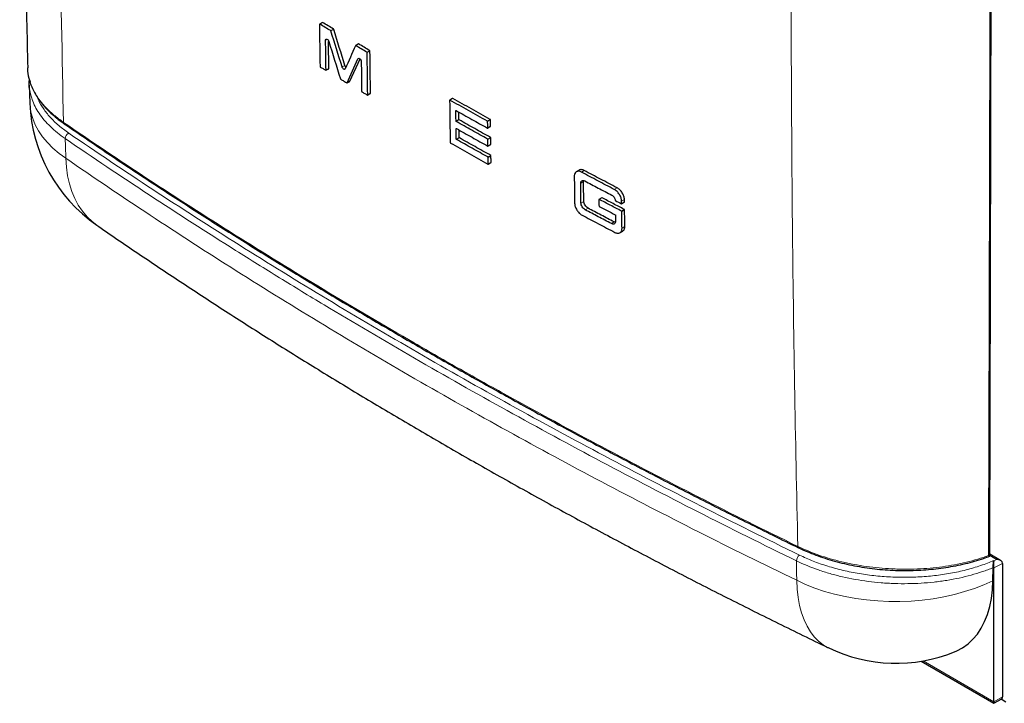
# Model space of a CAD drawing. Header units: millimetres. Extents: x 47 to 1902, y 130 to 2447.
# Tile 2 of 9: x 1068 to 1513, y 130 to 438. Entities that reach past the tile are written whole.
import ezdxf

# ---------------------------------------------------------------- set-up
doc = ezdxf.new("R2010")
doc.units = ezdxf.units.MM

msp = doc.modelspace()

# ---------------------------------------------------------------- linework, layer by layer
at = {"color": 7, "linetype": 'Continuous', "lineweight": 25}
for p, q in [((1205.012, 436.665), (1203.739, 435.93)), ((1221.291, 426.942), (1220.018, 426.207)), ((1217.488, 410.113), (1222.012, 420.214)), ((1206.642, 415.055), (1207.915, 415.79)), ((1216.19, 409.348), (1217.463, 410.083)), ((1072.802, 408.299), (1073.106, 400.22)), ((1225.45, 403.87), (1226.723, 404.605)), ((1263.731, 402.392), (1262.458, 401.657)), ((1279.586, 388.998), (1280.86, 389.733)), ((1279.696, 380.896), (1280.97, 381.631)), ((1279.812, 372.797), (1281.085, 373.532)), ((1320.854, 370.052), (1319.581, 369.316)), ((1322.827, 364.859), (1322.906, 365.376)), ((1331.089, 357.597), (1329.815, 356.861)), ((1340.006, 354.894), (1341.281, 355.63)), ((1339.261, 341.814), (1340.537, 342.551)), ((1419.851, 199.696), (1419.83, 199.704)), ((1511.008, 193.973), (1506.113, 196.798)), ((1511.89, 192.701), (1511.89, 132.565)), ((1507.509, 184.893), (1507.613, 190.752)), ((1507.613, 190.752), (1507.615, 190.795)), ((1507.93, 130.279), (1507.93, 190.569)), ((1475.123, 148.542), (1507.93, 129.602)), ((1507.93, 129.602), (1511.476, 131.649)), ((1513.403, 130.173), (1511.161, 131.467))]:
    msp.add_line(p, q, dxfattribs=at)
at = {"color": 250, "linetype": 'Continuous', "lineweight": 18}
for p, q in [((1205.097, 436.654), (1203.824, 435.919)), ((1210.046, 433.68), (1208.773, 432.945)), ((1210.158, 433.527), (1208.885, 432.792)), ((1207.228, 429.055), (1206.486, 428.627)), ((1221.376, 426.932), (1220.103, 426.197)), ((1226.37, 423.984), (1225.097, 423.249)), ((1226.494, 423.771), (1225.221, 423.036)), ((1221.484, 420.491), (1221.091, 420.264)), ((1207.948, 415.87), (1206.675, 415.135)), ((1215.185, 417.295), (1213.912, 416.561)), ((1217.488, 410.113), (1216.215, 409.378)), ((1226.757, 404.685), (1225.484, 403.95)), ((1263.819, 402.383), (1262.546, 401.648)), ((1265.382, 396.902), (1265.26, 396.831)), ((1266.596, 392.913), (1265.323, 392.178)), ((1266.722, 392.702), (1265.449, 391.967)), ((1280.729, 392.91), (1279.456, 392.175)), ((1280.857, 392.699), (1279.583, 391.964)), ((1265.492, 388.8), (1265.37, 388.729)), ((1280.894, 389.813), (1279.621, 389.078)), ((1266.709, 384.813), (1265.436, 384.078)), ((1266.835, 384.602), (1265.562, 383.867)), ((1280.837, 384.807), (1279.564, 384.072)), ((1280.965, 384.596), (1279.691, 383.861)), ((1281.004, 381.711), (1279.731, 380.976)), ((1280.95, 376.707), (1279.677, 375.972)), ((1281.078, 376.496), (1279.805, 375.761)), ((1281.119, 373.612), (1279.846, 372.877)), ((1323.159, 369.876), (1321.885, 369.141)), ((1322.827, 364.859), (1321.553, 364.124)), ((1337.947, 362.085), (1336.673, 361.349)), ((1322.949, 355.948), (1321.675, 355.212)), ((1331.18, 357.589), (1329.906, 356.854)), ((1341.303, 356.748), (1340.028, 356.012)), ((1341.317, 355.711), (1340.042, 354.975)), ((1324.854, 352.891), (1323.58, 352.156)), ((1341.234, 352.322), (1339.96, 351.587)), ((1341.366, 352.114), (1340.091, 351.378)), ((1336.685, 346.658), (1335.41, 345.922)), ((1341.471, 344.597), (1340.196, 343.861)), ((1509.136, 194.46), (1506.112, 196.206)), ((1507.817, 193.984), (1508.004, 193.876)), ((1511.89, 192.701), (1507.932, 190.656)), ((1508.004, 193.876), (1509.136, 194.46)), ((1507.93, 190.569), (1507.613, 190.752)), ((1476.029, 148.695), (1507.93, 130.279)), ((1507.93, 130.279), (1511.89, 132.565))]:
    msp.add_line(p, q, dxfattribs=at)
at = {"color": 7, "linetype": 'Continuous', "lineweight": 25, "flags": 128}
for points in [[(1203.705, 435.85), (1203.736, 433.463), (1203.768, 431.077), (1203.8, 428.691), (1203.833, 426.305), (1203.866, 423.919), (1203.9, 421.533), (1203.934, 419.148), (1203.968, 416.763)], [(1206.675, 415.135), (1206.651, 416.821), (1206.626, 418.507), (1206.602, 420.193), (1206.579, 421.88), (1206.555, 423.566), (1206.532, 425.253), (1206.509, 426.94), (1206.486, 428.627)], [(1207.948, 415.87), (1207.924, 417.556), (1207.9, 419.242), (1207.876, 420.928), (1207.852, 422.615), (1207.828, 424.301), (1207.805, 425.988), (1207.782, 427.675), (1207.776, 428.104)], [(1225.484, 403.95), (1225.45, 406.335), (1225.416, 408.72), (1225.382, 411.105), (1225.349, 413.491), (1225.316, 415.877), (1225.284, 418.263), (1225.252, 420.65), (1225.221, 423.036)], [(1226.757, 404.685), (1226.723, 407.07), (1226.689, 409.455), (1226.655, 411.84), (1226.622, 414.226), (1226.589, 416.612), (1226.557, 418.998), (1226.525, 421.385), (1226.494, 423.771)], [(1222.56, 419.054), (1222.583, 417.367), (1222.606, 415.68), (1222.629, 413.994), (1222.652, 412.307), (1222.676, 410.621), (1222.7, 408.934), (1222.724, 407.248), (1222.749, 405.562)], [(1262.423, 401.577), (1262.455, 399.19), (1262.486, 396.804), (1262.518, 394.418), (1262.551, 392.032), (1262.584, 389.646), (1262.618, 387.261), (1262.652, 384.875), (1262.686, 382.49)], [(1265.323, 392.178), (1265.315, 392.76), (1265.307, 393.342), (1265.299, 393.923), (1265.291, 394.505), (1265.283, 395.086), (1265.275, 395.668), (1265.268, 396.25), (1265.26, 396.831)], [(1266.596, 392.913), (1266.588, 393.495), (1266.58, 394.076), (1266.572, 394.658), (1266.564, 395.24), (1266.556, 395.821), (1266.551, 396.248)], [(1088.554, 390.944), (1088.572, 390.932), (1088.584, 390.925)], [(1279.621, 389.078), (1279.616, 389.439), (1279.612, 389.8), (1279.607, 390.16), (1279.602, 390.521), (1279.597, 390.882), (1279.593, 391.242), (1279.588, 391.603), (1279.583, 391.964)], [(1280.894, 389.813), (1280.89, 390.174), (1280.885, 390.535), (1280.88, 390.895), (1280.875, 391.256), (1280.871, 391.617), (1280.866, 391.977), (1280.861, 392.338), (1280.857, 392.699)], [(1265.436, 384.078), (1265.427, 384.66), (1265.419, 385.241), (1265.411, 385.822), (1265.403, 386.404), (1265.394, 386.985), (1265.386, 387.567), (1265.378, 388.148), (1265.37, 388.729)], [(1266.709, 384.813), (1266.7, 385.395), (1266.692, 385.976), (1266.684, 386.557), (1266.676, 387.139), (1266.667, 387.72), (1266.662, 388.146)], [(1279.731, 380.976), (1279.726, 381.337), (1279.721, 381.697), (1279.716, 382.058), (1279.711, 382.418), (1279.706, 382.779), (1279.701, 383.14), (1279.696, 383.5), (1279.691, 383.861)], [(1281.004, 381.711), (1280.999, 382.072), (1280.994, 382.432), (1280.989, 382.793), (1280.984, 383.153), (1280.979, 383.514), (1280.975, 383.875), (1280.97, 384.235), (1280.965, 384.596)], [(1279.846, 372.877), (1279.841, 373.238), (1279.836, 373.598), (1279.831, 373.959), (1279.825, 374.319), (1279.82, 374.679), (1279.815, 375.04), (1279.81, 375.4), (1279.805, 375.761)], [(1281.119, 373.612), (1281.114, 373.973), (1281.109, 374.333), (1281.104, 374.694), (1281.099, 375.054), (1281.093, 375.414), (1281.088, 375.775), (1281.083, 376.135), (1281.078, 376.496)], [(1318.654, 367.275), (1318.674, 365.755), (1318.695, 364.236), (1318.715, 362.717), (1318.736, 361.198), (1318.757, 359.679), (1318.778, 358.16), (1318.8, 356.642), (1318.821, 355.123)], [(1322.949, 355.948), (1322.934, 357.062), (1322.918, 358.175), (1322.903, 359.289), (1322.887, 360.403), (1322.872, 361.517), (1322.857, 362.631), (1322.842, 363.745), (1322.827, 364.859)], [(1321.675, 355.212), (1321.66, 356.326), (1321.644, 357.44), (1321.629, 358.554), (1321.613, 359.668), (1321.598, 360.781), (1321.583, 361.895), (1321.568, 363.009), (1321.553, 364.124)], [(1329.779, 356.78), (1329.784, 356.42), (1329.789, 356.059), (1329.794, 355.699), (1329.798, 355.338), (1329.803, 354.978), (1329.808, 354.617), (1329.813, 354.256), (1329.818, 353.896)], [(1340.042, 354.975), (1340.041, 355.105), (1340.039, 355.234), (1340.037, 355.364), (1340.035, 355.494), (1340.034, 355.623), (1340.032, 355.753), (1340.03, 355.883), (1340.028, 356.012)], [(1341.317, 355.711), (1341.315, 355.84), (1341.313, 355.97), (1341.312, 356.1), (1341.31, 356.229), (1341.308, 356.359), (1341.307, 356.489), (1341.305, 356.618), (1341.303, 356.748)], [(1340.196, 343.861), (1340.183, 344.8), (1340.169, 345.74), (1340.156, 346.68), (1340.143, 347.619), (1340.13, 348.559), (1340.117, 349.499), (1340.104, 350.438), (1340.091, 351.378)], [(1341.471, 344.597), (1341.457, 345.536), (1341.444, 346.476), (1341.431, 347.415), (1341.418, 348.355), (1341.404, 349.295), (1341.391, 350.234), (1341.378, 351.174), (1341.366, 352.114)], [(1337.231, 349.727), (1337.236, 349.385), (1337.241, 349.044), (1337.245, 348.703), (1337.25, 348.361), (1337.255, 348.02), (1337.26, 347.679), (1337.265, 347.337), (1337.269, 346.996)], [(1490.233, 152.786), (1491.232, 153.22), (1493.857, 154.643), (1496.286, 156.396), (1498.505, 158.47), (1500.502, 160.854), (1502.266, 163.533), (1503.788, 166.494), (1505.058, 169.719), (1506.07, 173.191), (1506.819, 176.892), (1507.299, 180.8), (1507.509, 184.893)], [(1507.93, 130.279), (1507.93, 130.02), (1507.93, 129.819), (1507.93, 129.681), (1507.93, 129.611), (1507.93, 129.602)]]:
    msp.add_lwpolyline(points, dxfattribs=at)
at = {"color": 250, "linetype": 'Continuous', "lineweight": 18, "flags": 128}
for points in [[(1089.348, 375.378), (1086.257, 377.62), (1083.462, 379.993), (1080.975, 382.485), (1078.811, 385.082), (1076.98, 387.772), (1075.492, 390.54), (1074.354, 393.371), (1073.573, 396.252), (1073.152, 399.167), (1073.09, 400.22)], [(1089.348, 375.378), (1089.593, 371.38), (1090.117, 367.546), (1090.916, 363.895), (1091.987, 360.447), (1093.324, 357.221), (1094.919, 354.231), (1096.765, 351.495), (1098.853, 349.026), (1101.17, 346.838), (1103.251, 345.248)], [(1507.509, 184.893), (1503.456, 183.068), (1499.198, 181.422), (1494.756, 179.965), (1490.153, 178.702), (1485.415, 177.642), (1480.564, 176.789), (1475.627, 176.148), (1470.629, 175.722), (1465.596, 175.514), (1460.553, 175.525), (1455.528, 175.754), (1450.546, 176.2), (1445.634, 176.861), (1440.816, 177.734), (1436.117, 178.814), (1431.563, 180.095), (1427.176, 181.571), (1422.98, 183.235), (1418.996, 185.076)], [(1418.996, 185.076), (1419.201, 181.102), (1419.638, 177.317), (1420.306, 173.742), (1421.201, 170.396), (1422.318, 167.296), (1423.652, 164.458), (1425.194, 161.897), (1426.939, 159.626), (1428.875, 157.657), (1430.994, 156.001), (1433.284, 154.665), (1433.451, 154.584)]]:
    msp.add_lwpolyline(points, dxfattribs=at)
at = {"color": 7, "linetype": 'Continuous', "lineweight": 25}
for centre, radius, start, end in [((1143.041, 402.839), 70, 182.15271, 235.3637), ((1509.891, 190.569), 1.961, 177.45222, 179.98333), ((1463.867, 217.631), 70, 244.2457, 292.12678), ((1510.952, 132.438), 0.946, 303.5813, 7.73251)]:
    msp.add_arc(centre, radius, start, end, dxfattribs=at)
at = {"color": 250, "linetype": 'Continuous', "lineweight": 18}
for centre, radius, start, end in [((1089.021, 391.567), 0.779, 177.58692, 233.18542), ((1091.833, 384.193), 2.821, 115.4286, 178.1543), ((1420.185, 200.283), 0.679, 173.20276, 238.55624), ((1422.247, 193.753), 3.311, 126.17488, 178.78347)]:
    msp.add_arc(centre, radius, start, end, dxfattribs=at)
at = {"color": 7, "linetype": 'Continuous', "lineweight": 25}
for centre, major_axis, ratio, start_param, end_param in [((1507.93, 192.202), (0.053, 2.279), 0.0226561, 3.9670478, 5.5378441), ((1509.062, 192.787), (2.827, -0.066), 0.5922898, 0.0399757, 1.5584122), ((1510.476, 193.517), (-0.999, 1.734), 0.5773803, 3.9284436, 3.9808035)]:
    msp.add_ellipse(centre, major_axis=major_axis, ratio=ratio, start_param=start_param, end_param=end_param, dxfattribs=at)
for points, knots in [([(1071.152, 1006.317), (1071.068, 1001.822), (1070.656, 979.681), (1070.058, 939.864), (1069.378, 886.703), (1068.879, 833.21), (1068.564, 779.427), (1068.454, 725.423), (1068.561, 671.275), (1068.902, 617.428), (1069.466, 564.179), (1070.225, 511.769), (1071.096, 462.465), (1071.782, 430.711), (1072.097, 416.134)], [0, 0, 0, 0, 0.0224975, 0.1108138, 0.2000351, 0.2900804, 0.3808499, 0.4722239, 0.5640659, 0.6562151, 0.7466682, 0.8361489, 0.9247833, 1, 1, 1, 1]), ([(1506.111, 195.933), (1506.208, 234.453), (1506.562, 375.162), (1506.961, 572.428), (1507.182, 731.222), (1507.26, 787.76)], [0, 0, 0, 0, 0.1953249, 0.7134986, 1, 1, 1, 1]), ([(1203.824, 435.919), (1203.792, 435.938), (1203.761, 435.942), (1203.717, 435.917), (1203.705, 435.887), (1203.705, 435.85)], [0, 0, 0, 0, 0.5, 0.5, 1, 1, 1, 1]), ([(1208.773, 432.945), (1207.947, 433.44), (1207.121, 433.935), (1205.471, 434.926), (1204.647, 435.422), (1203.824, 435.919)], [0, 0, 0, 0, 0.5, 0.5, 1, 1, 1, 1]), ([(1205.097, 436.654), (1205.083, 436.66), (1205.056, 436.673), (1205.026, 436.674), (1205.015, 436.665), (1205.013, 436.663)], [0, 0, 0, 0, 0.43946489, 0.87978784, 1, 1, 1, 1]), ([(1210.046, 433.68), (1209.22, 434.175), (1208.395, 434.67), (1206.745, 435.661), (1205.921, 436.157), (1205.097, 436.654)], [0, 0, 0, 0, 0.5, 0.5, 1, 1, 1, 1]), ([(1206.486, 428.627), (1206.485, 428.728), (1206.498, 428.818), (1206.553, 428.974), (1206.595, 429.037), (1206.756, 429.174), (1206.91, 429.191), (1207.248, 429.068), (1207.43, 428.929), (1207.738, 428.557), (1207.864, 428.327), (1207.934, 428.099)], [0, 0, 0, 0, 0.125, 0.125, 0.25, 0.25, 0.5, 0.5, 0.75, 0.75, 1, 1, 1, 1]), ([(1221.376, 426.932), (1221.363, 426.938), (1221.335, 426.952), (1221.307, 426.95), (1221.294, 426.943), (1221.291, 426.941)], [0, 0, 0, 0, 0.4323983, 0.8652082, 1, 1, 1, 1]), ([(1226.37, 423.984), (1225.537, 424.475), (1224.704, 424.966), (1223.039, 425.948), (1222.207, 426.44), (1221.376, 426.932)], [0, 0, 0, 0, 0.5, 0.5, 1, 1, 1, 1]), ([(1225.097, 423.249), (1224.264, 423.74), (1223.431, 424.231), (1221.766, 425.214), (1220.934, 425.705), (1220.103, 426.197)], [0, 0, 0, 0, 0.5, 0.5, 1, 1, 1, 1]), ([(1225.221, 423.036), (1225.221, 423.074), (1225.208, 423.118), (1225.162, 423.197), (1225.13, 423.23), (1225.097, 423.249)], [0, 0, 0, 0, 0.5, 0.5, 1, 1, 1, 1]), ([(1226.494, 423.771), (1226.494, 423.809), (1226.481, 423.853), (1226.435, 423.932), (1226.403, 423.965), (1226.37, 423.984)], [0, 0, 0, 0, 0.5, 0.5, 1, 1, 1, 1]), ([(1221.091, 420.264), (1221.156, 420.41), (1221.278, 420.494), (1221.584, 420.5), (1221.766, 420.422), (1222.109, 420.14), (1222.268, 419.936), (1222.493, 419.493), (1222.557, 419.257), (1222.56, 419.054)], [0, 0, 0, 0, 0.25, 0.25, 0.5, 0.5, 0.75, 0.75, 1, 1, 1, 1]), ([(1072.034, 416.135), (1072.027, 416.026), (1071.92, 414.489), (1072.276, 412.391), (1072.989, 410.442), (1073.183, 409.911)], [0, 0, 0, 0, 0.0524982, 0.7418646, 1, 1, 1, 1]), ([(1203.968, 416.763), (1203.969, 416.726), (1203.981, 416.682), (1204.027, 416.603), (1204.059, 416.569), (1204.091, 416.55)], [0, 0, 0, 0, 0.5, 0.5, 1, 1, 1, 1]), ([(1204.091, 416.55), (1204.501, 416.302), (1204.912, 416.055), (1205.734, 415.56), (1206.145, 415.313), (1206.556, 415.066)], [0, 0, 0, 0, 0.5, 0.5, 1, 1, 1, 1]), ([(1206.556, 415.066), (1206.588, 415.047), (1206.62, 415.042), (1206.664, 415.068), (1206.675, 415.097), (1206.675, 415.135)], [0, 0, 0, 0, 0.5, 0.5, 1, 1, 1, 1]), ([(1207.914, 415.792), (1207.92, 415.796), (1207.936, 415.805), (1207.947, 415.834), (1207.948, 415.859), (1207.948, 415.87)], [0, 0, 0, 0, 0.2992597, 0.7113595, 1, 1, 1, 1]), ([(1215.31, 415.728), (1215.254, 415.603), (1215.158, 415.524), (1214.914, 415.481), (1214.767, 415.517), (1214.47, 415.693), (1214.322, 415.833), (1214.072, 416.17), (1213.972, 416.367), (1213.912, 416.561)], [0, 0, 0, 0, 0.25, 0.25, 0.5, 0.5, 0.75, 0.75, 1, 1, 1, 1]), ([(1215.664, 416.517), (1215.658, 416.522), (1215.612, 416.563), (1215.529, 416.658), (1215.422, 416.8), (1215.327, 416.957), (1215.244, 417.123), (1215.205, 417.237), (1215.185, 417.295)], [0, 0, 0, 0, 0.026007, 0.2179781, 0.4099312, 0.6018883, 0.7979647, 1, 1, 1, 1]), ([(1073.495, 403.987), (1073.381, 404.38), (1072.95, 405.864), (1072.712, 408.154), (1072.821, 410.033), (1072.867, 410.821)], [0, 0, 0, 0, 0.173511, 0.6534499, 1, 1, 1, 1]), ([(1073.162, 409.617), (1073.175, 409.57), (1073.424, 408.657), (1074.195, 406.899), (1075.497, 404.35), (1077.14, 401.836), (1079.075, 399.367), (1081.304, 396.957), (1083.822, 394.628), (1086.261, 392.629), (1087.961, 391.457), (1088.637, 390.99)], [0, 0, 0, 0, 0.0068774, 0.1329059, 0.2603725, 0.3892003, 0.519183, 0.6500357, 0.7814401, 0.9130758, 1, 1, 1, 1]), ([(1213.288, 411.036), (1213.757, 410.756), (1214.226, 410.477), (1215.165, 409.917), (1215.635, 409.638), (1216.105, 409.359)], [0, 0, 0, 0, 0.5, 0.5, 1, 1, 1, 1]), ([(1217.463, 410.084), (1217.464, 410.085), (1217.476, 410.09), (1217.483, 410.103), (1217.488, 410.113)], [0, 0, 0, 0, 0.151401, 1, 1, 1, 1]), ([(1222.749, 405.562), (1222.749, 405.525), (1222.762, 405.481), (1222.808, 405.402), (1222.84, 405.368), (1222.872, 405.349)], [0, 0, 0, 0, 0.5, 0.5, 1, 1, 1, 1]), ([(1222.872, 405.349), (1223.287, 405.104), (1223.703, 404.86), (1224.533, 404.37), (1224.949, 404.125), (1225.364, 403.881)], [0, 0, 0, 0, 0.5, 0.5, 1, 1, 1, 1]), ([(1226.722, 404.607), (1226.729, 404.611), (1226.745, 404.62), (1226.755, 404.65), (1226.757, 404.675), (1226.757, 404.685)], [0, 0, 0, 0, 0.2989844, 0.710901, 1, 1, 1, 1]), ([(1225.364, 403.881), (1225.396, 403.862), (1225.428, 403.857), (1225.473, 403.883), (1225.485, 403.913), (1225.484, 403.95)], [0, 0, 0, 0, 0.5, 0.5, 1, 1, 1, 1]), ([(1262.546, 401.648), (1262.513, 401.666), (1262.481, 401.67), (1262.435, 401.644), (1262.423, 401.614), (1262.423, 401.577)], [0, 0, 0, 0, 0.5, 0.5, 1, 1, 1, 1]), ([(1279.456, 392.175), (1276.624, 393.747), (1273.798, 395.323), (1268.161, 398.481), (1265.35, 400.063), (1262.546, 401.648)], [0, 0, 0, 0, 0.5, 0.5, 1, 1, 1, 1]), ([(1263.819, 402.383), (1263.805, 402.389), (1263.776, 402.402), (1263.746, 402.402), (1263.734, 402.393), (1263.732, 402.39)], [0, 0, 0, 0, 0.4393413, 0.8795512, 1, 1, 1, 1]), ([(1280.729, 392.91), (1277.899, 394.481), (1275.074, 396.056), (1269.436, 399.215), (1266.624, 400.797), (1263.819, 402.383)], [0, 0, 0, 0, 0.5, 0.5, 1, 1, 1, 1]), ([(1265.26, 396.831), (1265.259, 396.869), (1265.272, 396.898), (1265.317, 396.925), (1265.35, 396.921), (1265.383, 396.902)], [0, 0, 0, 0, 0.5, 0.5, 1, 1, 1, 1]), ([(1265.383, 396.902), (1267.726, 395.582), (1270.074, 394.263), (1274.779, 391.632), (1277.136, 390.318), (1279.498, 389.007)], [0, 0, 0, 0, 0.5, 0.5, 1, 1, 1, 1]), ([(1088.565, 390.958), (1093.566, 387.539), (1104.709, 379.92), (1122.287, 368.224), (1141.243, 355.846), (1160.449, 343.574), (1179.887, 331.41), (1199.551, 319.36), (1219.431, 307.43), (1239.52, 295.624), (1259.823, 283.938), (1280.35, 272.368), (1301.11, 260.908), (1322.103, 249.556), (1343.323, 238.319), (1364.758, 227.199), (1386.411, 216.208), (1404.768, 207.048), (1415.984, 201.6), (1419.841, 199.727)], [0, 0, 0, 0, 0.0498162, 0.1110072, 0.1722383, 0.2334913, 0.2947478, 0.3559835, 0.4171803, 0.47832, 0.5394022, 0.6005018, 0.6616617, 0.7228763, 0.7841274, 0.8453968, 0.9066643, 0.9679075, 1, 1, 1, 1]), ([(1265.449, 391.967), (1265.416, 391.986), (1265.383, 392.018), (1265.336, 392.097), (1265.323, 392.141), (1265.323, 392.178)], [0, 0, 0, 0, 0.5, 0.5, 1, 1, 1, 1]), ([(1279.564, 384.072), (1277.202, 385.383), (1274.844, 386.697), (1270.139, 389.329), (1267.792, 390.647), (1265.449, 391.967)], [0, 0, 0, 0, 0.5, 0.5, 1, 1, 1, 1]), ([(1266.722, 392.702), (1266.689, 392.721), (1266.656, 392.753), (1266.609, 392.832), (1266.596, 392.876), (1266.596, 392.913)], [0, 0, 0, 0, 0.5, 0.5, 1, 1, 1, 1]), ([(1280.837, 384.807), (1278.476, 386.117), (1276.119, 387.431), (1271.413, 390.063), (1269.065, 391.381), (1266.722, 392.702)], [0, 0, 0, 0, 0.5, 0.5, 1, 1, 1, 1]), ([(1279.583, 391.964), (1279.583, 392.001), (1279.57, 392.045), (1279.522, 392.123), (1279.489, 392.156), (1279.456, 392.175)], [0, 0, 0, 0, 0.5, 0.5, 1, 1, 1, 1]), ([(1280.857, 392.699), (1280.856, 392.736), (1280.843, 392.78), (1280.796, 392.858), (1280.762, 392.891), (1280.729, 392.91)], [0, 0, 0, 0, 0.5, 0.5, 1, 1, 1, 1]), ([(1265.37, 388.729), (1265.37, 388.767), (1265.382, 388.796), (1265.427, 388.823), (1265.46, 388.819), (1265.493, 388.8)], [0, 0, 0, 0, 0.5, 0.5, 1, 1, 1, 1]), ([(1265.493, 388.8), (1267.836, 387.48), (1270.184, 386.162), (1274.889, 383.53), (1277.246, 382.216), (1279.608, 380.905)], [0, 0, 0, 0, 0.5, 0.5, 1, 1, 1, 1]), ([(1279.498, 389.007), (1279.531, 388.988), (1279.563, 388.985), (1279.609, 389.011), (1279.622, 389.041), (1279.621, 389.078)], [0, 0, 0, 0, 0.5, 0.5, 1, 1, 1, 1]), ([(1280.858, 389.734), (1280.865, 389.739), (1280.881, 389.748), (1280.893, 389.778), (1280.894, 389.803), (1280.894, 389.813)], [0, 0, 0, 0, 0.2989445, 0.7106511, 1, 1, 1, 1]), ([(1262.686, 382.49), (1262.687, 382.453), (1262.7, 382.409), (1262.747, 382.331), (1262.78, 382.298), (1262.813, 382.279)], [0, 0, 0, 0, 0.5, 0.5, 1, 1, 1, 1]), ([(1262.813, 382.279), (1265.617, 380.694), (1268.429, 379.111), (1274.066, 375.954), (1276.892, 374.378), (1279.723, 372.806)], [0, 0, 0, 0, 0.5, 0.5, 1, 1, 1, 1]), ([(1265.562, 383.867), (1265.529, 383.886), (1265.496, 383.918), (1265.45, 383.997), (1265.436, 384.041), (1265.436, 384.078)], [0, 0, 0, 0, 0.5, 0.5, 1, 1, 1, 1]), ([(1279.677, 375.972), (1277.315, 377.283), (1274.957, 378.597), (1270.252, 381.229), (1267.905, 382.547), (1265.562, 383.867)], [0, 0, 0, 0, 0.5, 0.5, 1, 1, 1, 1]), ([(1266.835, 384.602), (1266.802, 384.62), (1266.77, 384.653), (1266.723, 384.732), (1266.709, 384.776), (1266.709, 384.813)], [0, 0, 0, 0, 0.5, 0.5, 1, 1, 1, 1]), ([(1280.95, 376.707), (1278.59, 378.017), (1276.233, 379.331), (1271.526, 381.963), (1269.178, 383.281), (1266.835, 384.602)], [0, 0, 0, 0, 0.5, 0.5, 1, 1, 1, 1]), ([(1279.691, 383.861), (1279.691, 383.898), (1279.678, 383.942), (1279.63, 384.02), (1279.597, 384.053), (1279.564, 384.072)], [0, 0, 0, 0, 0.5, 0.5, 1, 1, 1, 1]), ([(1280.965, 384.596), (1280.964, 384.633), (1280.951, 384.677), (1280.904, 384.755), (1280.87, 384.788), (1280.837, 384.807)], [0, 0, 0, 0, 0.5, 0.5, 1, 1, 1, 1]), ([(1279.608, 380.905), (1279.641, 380.886), (1279.673, 380.883), (1279.719, 380.909), (1279.732, 380.939), (1279.731, 380.976)], [0, 0, 0, 0, 0.5, 0.5, 1, 1, 1, 1]), ([(1280.968, 381.633), (1280.975, 381.637), (1280.991, 381.647), (1281.003, 381.676), (1281.004, 381.701), (1281.004, 381.711)], [0, 0, 0, 0, 0.298895, 0.7105704, 1, 1, 1, 1]), ([(1279.805, 375.761), (1279.804, 375.798), (1279.791, 375.842), (1279.744, 375.92), (1279.71, 375.953), (1279.677, 375.972)], [0, 0, 0, 0, 0.5, 0.5, 1, 1, 1, 1]), ([(1281.078, 376.496), (1281.077, 376.533), (1281.064, 376.577), (1281.017, 376.655), (1280.984, 376.688), (1280.95, 376.707)], [0, 0, 0, 0, 0.5, 0.5, 1, 1, 1, 1]), ([(1281.084, 373.534), (1281.09, 373.538), (1281.107, 373.548), (1281.118, 373.577), (1281.119, 373.602), (1281.119, 373.612)], [0, 0, 0, 0, 0.2988356, 0.710545, 1, 1, 1, 1]), ([(1279.723, 372.806), (1279.756, 372.787), (1279.789, 372.784), (1279.834, 372.81), (1279.847, 372.84), (1279.846, 372.877)], [0, 0, 0, 0, 0.5, 0.5, 1, 1, 1, 1]), ([(1321.885, 369.141), (1321.455, 369.369), (1321.027, 369.503), (1320.239, 369.563), (1319.879, 369.489), (1319.281, 369.143), (1319.043, 368.872), (1318.805, 368.347), (1318.746, 368.153), (1318.669, 367.735), (1318.651, 367.512), (1318.654, 367.275)], [0, 0, 0, 0, 0.25, 0.25, 0.5, 0.5, 0.75, 0.75, 0.875, 0.875, 1, 1, 1, 1]), ([(1323.159, 369.876), (1322.978, 369.963), (1322.614, 370.137), (1322.085, 370.265), (1321.59, 370.287), (1321.173, 370.216), (1320.953, 370.093), (1320.86, 370.041)], [0, 0, 0, 0, 0.2117999, 0.423603, 0.6353098, 0.8469148, 1, 1, 1, 1]), ([(1336.673, 361.349), (1334.199, 362.643), (1331.728, 363.939), (1326.799, 366.537), (1324.34, 367.837), (1321.885, 369.141)], [0, 0, 0, 0, 0.5, 0.5, 1, 1, 1, 1]), ([(1337.947, 362.085), (1335.474, 363.378), (1333.005, 364.674), (1328.075, 367.272), (1325.614, 368.573), (1323.159, 369.876)], [0, 0, 0, 0, 0.5, 0.5, 1, 1, 1, 1]), ([(1321.553, 364.124), (1321.551, 364.259), (1321.561, 364.386), (1321.605, 364.623), (1321.639, 364.735), (1321.774, 365.035), (1321.91, 365.191), (1322.252, 365.389), (1322.459, 365.432), (1322.911, 365.397), (1323.154, 365.321), (1323.401, 365.191)], [0, 0, 0, 0, 0.125, 0.125, 0.25, 0.25, 0.5, 0.5, 0.75, 0.75, 1, 1, 1, 1]), ([(1323.401, 365.191), (1325.428, 364.116), (1327.458, 363.043), (1331.525, 360.901), (1333.562, 359.831), (1335.601, 358.763)], [0, 0, 0, 0, 0.5, 0.5, 1, 1, 1, 1]), ([(1340.028, 356.012), (1340.025, 356.25), (1340.001, 356.494), (1339.912, 356.997), (1339.846, 357.257), (1339.589, 358.043), (1339.338, 358.573), (1338.716, 359.562), (1338.345, 360.022), (1337.74, 360.608), (1337.531, 360.786), (1337.105, 361.1), (1336.89, 361.236), (1336.673, 361.349)], [0, 0, 0, 0, 0.125, 0.125, 0.25, 0.25, 0.5, 0.5, 0.75, 0.75, 0.875, 0.875, 1, 1, 1, 1]), ([(1341.303, 356.748), (1341.3, 356.986), (1341.276, 357.23), (1341.186, 357.733), (1341.12, 357.993), (1340.863, 358.779), (1340.612, 359.309), (1339.991, 360.298), (1339.62, 360.758), (1339.014, 361.344), (1338.805, 361.522), (1338.379, 361.836), (1338.164, 361.971), (1337.947, 362.085)], [0, 0, 0, 0, 0.125, 0.125, 0.25, 0.25, 0.5, 0.5, 0.75, 0.75, 0.875, 0.875, 1, 1, 1, 1]), ([(1324.854, 352.891), (1324.608, 353.022), (1324.362, 353.205), (1323.906, 353.652), (1323.695, 353.916), (1323.343, 354.482), (1323.201, 354.784), (1323.006, 355.384), (1322.953, 355.677), (1322.949, 355.948)], [0, 0, 0, 0, 0.25, 0.25, 0.5, 0.5, 0.75, 0.75, 1, 1, 1, 1]), ([(1329.906, 356.854), (1329.871, 356.872), (1329.838, 356.875), (1329.791, 356.848), (1329.778, 356.818), (1329.779, 356.78)], [0, 0, 0, 0, 0.5, 0.5, 1, 1, 1, 1]), ([(1339.96, 351.587), (1338.28, 352.462), (1336.601, 353.339), (1333.25, 355.095), (1331.577, 355.974), (1329.906, 356.854)], [0, 0, 0, 0, 0.5, 0.5, 1, 1, 1, 1]), ([(1331.18, 357.589), (1331.165, 357.595), (1331.136, 357.608), (1331.104, 357.607), (1331.092, 357.597), (1331.09, 357.595)], [0, 0, 0, 0, 0.4397059, 0.8802655, 1, 1, 1, 1]), ([(1341.234, 352.322), (1339.555, 353.198), (1337.877, 354.074), (1334.525, 355.83), (1332.851, 356.709), (1331.18, 357.589)], [0, 0, 0, 0, 0.5, 0.5, 1, 1, 1, 1]), ([(1335.601, 358.763), (1335.788, 358.666), (1335.974, 358.531), (1336.324, 358.202), (1336.487, 358.009), (1336.766, 357.592), (1336.883, 357.367), (1337.056, 356.916), (1337.11, 356.693), (1337.132, 356.48)], [0, 0, 0, 0, 0.25, 0.25, 0.5, 0.5, 0.75, 0.75, 1, 1, 1, 1]), ([(1337.132, 356.48), (1337.135, 356.461), (1337.138, 356.443), (1337.152, 356.404), (1337.162, 356.385), (1337.186, 356.349), (1337.2, 356.333), (1337.23, 356.305), (1337.246, 356.295), (1337.262, 356.286)], [0, 0, 0, 0, 0.25, 0.25, 0.5, 0.5, 0.75, 0.75, 1, 1, 1, 1]), ([(1341.28, 355.631), (1341.287, 355.636), (1341.304, 355.646), (1341.315, 355.675), (1341.316, 355.7), (1341.317, 355.711)], [0, 0, 0, 0, 0.300012, 0.7115671, 1, 1, 1, 1]), ([(1318.821, 355.123), (1318.828, 354.649), (1318.92, 354.132), (1319.261, 353.085), (1319.511, 352.555), (1320.127, 351.564), (1320.495, 351.104), (1321.094, 350.516), (1321.302, 350.337), (1321.724, 350.022), (1321.937, 349.886), (1322.152, 349.772)], [0, 0, 0, 0, 0.25, 0.25, 0.5, 0.5, 0.75, 0.75, 0.875, 0.875, 1, 1, 1, 1]), ([(1323.58, 352.156), (1323.334, 352.286), (1323.088, 352.47), (1322.632, 352.917), (1322.421, 353.18), (1322.069, 353.746), (1321.927, 354.049), (1321.731, 354.648), (1321.679, 354.942), (1321.675, 355.212)], [0, 0, 0, 0, 0.25, 0.25, 0.5, 0.5, 0.75, 0.75, 1, 1, 1, 1]), ([(1335.41, 345.922), (1333.432, 346.958), (1331.457, 347.996), (1327.514, 350.073), (1325.545, 351.114), (1323.58, 352.156)], [0, 0, 0, 0, 0.5, 0.5, 1, 1, 1, 1]), ([(1336.685, 346.658), (1334.708, 347.693), (1332.733, 348.731), (1328.789, 350.809), (1326.82, 351.849), (1324.854, 352.891)], [0, 0, 0, 0, 0.5, 0.5, 1, 1, 1, 1]), ([(1329.818, 353.896), (1329.819, 353.858), (1329.833, 353.815), (1329.881, 353.737), (1329.915, 353.705), (1329.949, 353.687)], [0, 0, 0, 0, 0.5, 0.5, 1, 1, 1, 1]), ([(1329.949, 353.687), (1331.139, 353.061), (1332.329, 352.435), (1334.713, 351.184), (1335.906, 350.559), (1337.1, 349.935)], [0, 0, 0, 0, 0.5, 0.5, 1, 1, 1, 1]), ([(1339.915, 354.901), (1339.949, 354.883), (1339.983, 354.88), (1340.03, 354.907), (1340.043, 354.937), (1340.042, 354.975)], [0, 0, 0, 0, 0.5, 0.5, 1, 1, 1, 1]), ([(1340.091, 351.378), (1340.09, 351.416), (1340.077, 351.459), (1340.028, 351.537), (1339.994, 351.569), (1339.96, 351.587)], [0, 0, 0, 0, 0.5, 0.5, 1, 1, 1, 1]), ([(1341.366, 352.114), (1341.365, 352.151), (1341.351, 352.195), (1341.303, 352.272), (1341.268, 352.305), (1341.234, 352.322)], [0, 0, 0, 0, 0.5, 0.5, 1, 1, 1, 1]), ([(1322.152, 349.772), (1324.607, 348.468), (1327.067, 347.167), (1331.996, 344.57), (1334.466, 343.274), (1336.94, 341.98)], [0, 0, 0, 0, 0.5, 0.5, 1, 1, 1, 1]), ([(1337.269, 346.996), (1337.273, 346.725), (1337.228, 346.481), (1337.045, 346.082), (1336.908, 345.926), (1336.564, 345.728), (1336.356, 345.685), (1335.902, 345.718), (1335.658, 345.793), (1335.41, 345.922)], [0, 0, 0, 0, 0.25, 0.25, 0.5, 0.5, 0.75, 0.75, 1, 1, 1, 1]), ([(1337.199, 346.471), (1337.179, 346.474), (1337.015, 346.497), (1336.839, 346.583), (1336.685, 346.658)], [0, 0, 0, 0, 0.1244743, 1, 1, 1, 1]), ([(1337.1, 349.935), (1337.134, 349.917), (1337.168, 349.885), (1337.217, 349.808), (1337.231, 349.764), (1337.231, 349.727)], [0, 0, 0, 0, 0.5, 0.5, 1, 1, 1, 1]), ([(1103.248, 345.242), (1103.545, 345.035), (1110.039, 340.5), (1122.953, 331.755), (1142.01, 319.016), (1161.338, 306.416), (1180.904, 293.934), (1200.717, 281.576), (1220.777, 269.34), (1241.085, 257.224), (1261.628, 245.238), (1282.37, 233.4), (1303.294, 221.721), (1324.394, 210.201), (1345.692, 198.829), (1367.189, 187.606), (1388.88, 176.524), (1410.795, 165.606), (1425.655, 158.294), (1433.266, 154.663), (1433.443, 154.578)], [0, 0, 0, 0, 0.0029825, 0.0651534, 0.1273391, 0.1895501, 0.2517972, 0.3140911, 0.3764427, 0.4388626, 0.5013613, 0.5638218, 0.6260399, 0.6882002, 0.7503137, 0.8123911, 0.8744437, 0.9364822, 0.9985177, 1, 1, 1, 1]), ([(1336.94, 341.98), (1337.158, 341.866), (1337.372, 341.778), (1337.793, 341.648), (1338.001, 341.608), (1338.399, 341.58), (1338.587, 341.591), (1338.943, 341.665), (1339.111, 341.728), (1339.412, 341.901), (1339.546, 342.011), (1339.783, 342.279), (1339.883, 342.435), (1340.042, 342.783), (1340.102, 342.976), (1340.181, 343.398), (1340.199, 343.623), (1340.196, 343.861)], [0, 0, 0, 0, 0.125, 0.125, 0.25, 0.25, 0.375, 0.375, 0.5, 0.5, 0.625, 0.625, 0.75, 0.75, 0.875, 0.875, 1, 1, 1, 1]), ([(1340.531, 342.562), (1340.568, 342.579), (1340.74, 342.659), (1340.979, 342.905), (1341.234, 343.294), (1341.432, 343.842), (1341.456, 344.316), (1341.471, 344.597)], [0, 0, 0, 0, 0.0586204, 0.2701856, 0.4816687, 0.6931266, 1, 1, 1, 1]), ([(1419.873, 199.746), (1419.908, 199.728), (1421.129, 199.1), (1423.726, 197.979), (1427.663, 196.401), (1431.799, 194.978), (1436.078, 193.701), (1440.483, 192.582), (1444.987, 191.627), (1449.564, 190.841), (1454.189, 190.229), (1458.839, 189.792), (1463.483, 189.534), (1468.107, 189.453), (1472.706, 189.545), (1477.287, 189.808), (1481.841, 190.243), (1486.344, 190.85), (1490.772, 191.627), (1495.103, 192.571), (1499.304, 193.685), (1502.982, 194.816), (1505.173, 195.64), (1506.081, 195.982)], [0, 0, 0, 0, 0.0014913, 0.0522823, 0.1032717, 0.1543888, 0.2055492, 0.2566561, 0.3076373, 0.3584332, 0.4090007, 0.4593176, 0.5093805, 0.5589264, 0.6084622, 0.6583406, 0.708564, 0.7591157, 0.8099593, 0.8610413, 0.9122965, 0.9636511, 1, 1, 1, 1]), ([(1506.098, 195.934), (1506.099, 195.926), (1506.1, 195.901), (1505.882, 196.019), (1505.636, 196.168), (1505.5, 196.254), (1505.498, 196.255)], [0, 0, 0, 0, 0.1902017, 0.615492, 0.9958673, 1, 1, 1, 1]), ([(1507.615, 190.795), (1507.62, 190.925), (1507.627, 191.066), (1507.643, 191.367), (1507.652, 191.524), (1507.67, 191.838), (1507.68, 191.996), (1507.699, 192.301), (1507.709, 192.451), (1507.738, 192.882), (1507.756, 193.141), (1507.781, 193.493), (1507.789, 193.602), (1507.804, 193.804), (1507.811, 193.898), (1507.817, 193.984)], [0, 0, 0, 0, 0.125, 0.125, 0.25, 0.25, 0.375, 0.375, 0.5, 0.5, 0.75, 0.75, 0.875, 0.875, 1, 1, 1, 1])]:
    msp.add_open_spline(points, degree=3, knots=knots, dxfattribs=at)
at = {"color": 250, "linetype": 'Continuous', "lineweight": 18}
for points, knots in [([(1087.342, 981.563), (1086.922, 956.647), (1086.083, 906.813), (1085.251, 832.424), (1084.77, 758.276), (1084.691, 689.807), (1084.915, 626.948), (1085.447, 558.89), (1086.446, 480.325), (1087.644, 421.176), (1088.243, 391.6)], [0, 0, 0, 0, 0.1249808, 0.2499675, 0.3749714, 0.4999808, 0.5974978, 0.6950175, 0.8475036, 1, 1, 1, 1]), ([(1419.51, 200.364), (1418.983, 224.615), (1417.929, 273.118), (1416.997, 346.142), (1416.499, 419.381), (1416.47, 487.469), (1416.781, 550.342), (1417.459, 618.77), (1418.693, 698.236), (1420.275, 758.684), (1421.066, 788.908)], [0, 0, 0, 0, 0.1249906, 0.2499869, 0.3750004, 0.5000193, 0.5975364, 0.6950561, 0.8475228, 1, 1, 1, 1]), ([(1505.498, 196.255), (1505.501, 197.07), (1505.514, 201.148), (1505.567, 218.274), (1505.693, 260.683), (1505.872, 325.929), (1506.061, 404.226), (1506.228, 482.524), (1506.349, 548.899), (1506.438, 604.483), (1506.503, 649.274), (1506.56, 695.197), (1506.609, 741.122), (1506.634, 771.739), (1506.646, 787.048)], [0, 0, 0, 0, 0.0041416, 0.0207081, 0.0869741, 0.2195061, 0.3520381, 0.4845701, 0.6171021, 0.6890845, 0.7668133, 0.8445422, 0.9222711, 1, 1, 1, 1]), ([(1073.183, 409.911), (1073.463, 409.014), (1074.19, 406.693), (1075.859, 403.85), (1078.036, 400.795), (1080.428, 398.04), (1083.913, 394.747), (1086.752, 392.684), (1088.243, 391.6)], [0, 0, 0, 0, 0.1357082, 0.3515536, 0.4410585, 0.6210048, 0.8009507, 1, 1, 1, 1]), ([(1089.013, 384.284), (1087.813, 385.145), (1085.404, 386.874), (1082.257, 389.674), (1079.477, 392.621), (1077.162, 395.67), (1075.345, 398.78), (1074.1, 401.547), (1073.666, 403.297), (1073.495, 403.987)], [0, 0, 0, 0, 0.1485177, 0.2980665, 0.4508688, 0.604795, 0.7533089, 0.9028531, 1, 1, 1, 1]), ([(1076.602, 402.745), (1076.697, 402.461), (1077.251, 400.797), (1079.069, 397.828), (1082.111, 393.914), (1085.931, 390.173), (1089.06, 387.884), (1090.622, 386.741)], [0, 0, 0, 0, 0.0490174, 0.2865667, 0.5241251, 0.7624415, 1, 1, 1, 1]), ([(1088.243, 391.6), (1100.774, 383.009), (1113.473, 374.49), (1139.204, 357.6), (1152.231, 349.231), (1191.788, 324.359), (1218.797, 308.088), (1253.358, 288.137), (1260.311, 284.165), (1274.291, 276.265), (1281.318, 272.336), (1302.51, 260.612), (1316.785, 252.88), (1360.052, 229.939), (1389.486, 214.982), (1419.51, 200.364)], [0, 0, 0, 0, 0.125, 0.125, 0.25, 0.25, 0.5, 0.5, 0.5625, 0.5625, 0.625, 0.625, 0.75, 0.75, 1, 1, 1, 1]), ([(1090.622, 386.741), (1115.63, 369.608), (1141.259, 352.795), (1193.747, 319.807), (1247.465, 287.453), (1303.637, 256.368), (1361.039, 225.919), (1390.356, 211.012), (1420.293, 196.426)], [0, 0, 0, 0, 0.25, 0.25, 0.5, 0.75, 0.75, 1, 1, 1, 1]), ([(1418.937, 193.823), (1403.989, 201.106), (1389.182, 208.476), (1359.856, 223.385), (1345.334, 230.927), (1302.235, 253.788), (1274.113, 269.349), (1232.845, 293.173), (1219.242, 301.194), (1199.065, 313.346), (1192.378, 317.417), (1179.08, 325.599), (1172.468, 329.71), (1139.614, 350.36), (1113.986, 367.175), (1089.013, 384.284)], [0, 0, 0, 0, 0.125, 0.125, 0.25, 0.25, 0.5, 0.5, 0.625, 0.625, 0.6875, 0.6875, 0.75, 0.75, 1, 1, 1, 1]), ([(1089.348, 375.378), (1114.31, 358.133), (1139.914, 341.227), (1192.402, 308.091), (1219.287, 291.861), (1274.337, 260.082), (1330.561, 229.044), (1389.126, 199.485), (1418.996, 185.076)], [0, 0, 0, 0, 0.25, 0.25, 0.5, 0.5, 0.75, 1, 1, 1, 1]), ([(1419.51, 200.364), (1422.498, 198.909), (1425.651, 197.605), (1432.271, 195.286), (1435.739, 194.27), (1440.278, 193.187), (1441.193, 192.98), (1443.028, 192.59), (1443.949, 192.405), (1446.724, 191.884), (1448.59, 191.579), (1454.229, 190.789), (1458.048, 190.429), (1462.897, 190.195), (1463.87, 190.159), (1465.806, 190.11), (1466.771, 190.097), (1469.658, 190.089), (1471.57, 190.127), (1477.273, 190.37), (1481.029, 190.703), (1486.591, 191.467), (1488.433, 191.766), (1492.04, 192.446), (1493.809, 192.826), (1497.279, 193.669), (1498.981, 194.132), (1502.306, 195.136), (1503.924, 195.676), (1505.498, 196.255)], [0, 0, 0, 0, 0.125, 0.125, 0.25, 0.25, 0.28125, 0.28125, 0.3125, 0.3125, 0.375, 0.375, 0.5, 0.5, 0.53125, 0.53125, 0.5625, 0.5625, 0.625, 0.625, 0.75, 0.75, 0.8125, 0.8125, 0.875, 0.875, 0.9375, 0.9375, 1, 1, 1, 1]), ([(1420.293, 196.426), (1422.295, 195.51), (1426.307, 193.676), (1432.937, 191.394), (1439.913, 189.488), (1447.206, 188.029), (1454.701, 187.012), (1462.312, 186.45), (1469.944, 186.367), (1477.499, 186.748), (1484.89, 187.588), (1492.017, 188.893), (1498.79, 190.636), (1504.022, 192.393), (1506.902, 193.6), (1507.817, 193.984)], [0, 0, 0, 0, 0.0800454, 0.1603461, 0.2403915, 0.3204338, 0.4007312, 0.4807742, 0.5608883, 0.6412573, 0.7213726, 0.8017025, 0.8822873, 0.9626183, 1, 1, 1, 1]), ([(1507.615, 190.795), (1506.828, 190.472), (1506.027, 190.157), (1504.405, 189.551), (1503.584, 189.258), (1501.09, 188.413), (1499.388, 187.893), (1494.163, 186.459), (1490.523, 185.671), (1485.771, 184.904), (1484.809, 184.761), (1482.882, 184.5), (1481.916, 184.382), (1479.006, 184.062), (1477.054, 183.895), (1471.159, 183.536), (1467.18, 183.481), (1462.142, 183.652), (1461.131, 183.698), (1459.123, 183.813), (1458.123, 183.883), (1455.136, 184.126), (1453.16, 184.334), (1447.281, 185.094), (1443.426, 185.781), (1438.689, 186.874), (1437.749, 187.104), (1435.895, 187.583), (1434.978, 187.832), (1432.262, 188.61), (1430.494, 189.168), (1425.319, 190.961), (1422.039, 192.311), (1418.937, 193.823)], [0, 0, 0, 0, 0.03125, 0.03125, 0.0625, 0.0625, 0.125, 0.125, 0.25, 0.25, 0.28125, 0.28125, 0.3125, 0.3125, 0.375, 0.375, 0.5, 0.5, 0.53125, 0.53125, 0.5625, 0.5625, 0.625, 0.625, 0.75, 0.75, 0.78125, 0.78125, 0.8125, 0.8125, 0.875, 0.875, 1, 1, 1, 1])]:
    msp.add_open_spline(points, degree=3, knots=knots, dxfattribs=at)
at = {"color": 7, "linetype": 'Continuous', "lineweight": 25}
for points in [[(1208.885, 432.792), (1208.866, 432.854), (1208.82, 432.916), (1208.773, 432.945)], [(1213.912, 416.561), (1212.232, 421.968), (1210.556, 427.379), (1208.885, 432.792)], [(1210.158, 433.527), (1210.139, 433.589), (1210.093, 433.651), (1210.046, 433.68)], [(1215.185, 417.295), (1213.505, 422.703), (1211.829, 428.114), (1210.158, 433.527)], [(1207.934, 428.099), (1209.676, 422.46), (1211.423, 416.823), (1213.175, 411.189)], [(1219.992, 426.177), (1218.427, 422.691), (1216.866, 419.208), (1215.31, 415.728)], [(1220.103, 426.197), (1220.055, 426.225), (1220.01, 426.217), (1219.992, 426.177)], [(1216.215, 409.378), (1217.835, 413.004), (1219.461, 416.633), (1221.091, 420.264)], [(1213.175, 411.189), (1213.194, 411.126), (1213.24, 411.065), (1213.288, 411.036)], [(1216.105, 409.359), (1216.153, 409.33), (1216.197, 409.338), (1216.215, 409.378)], [(1337.262, 356.286), (1338.146, 355.824), (1339.03, 355.362), (1339.915, 354.901)]]:
    msp.add_open_spline(points, degree=3, dxfattribs=at)
at = {"color": 250, "linetype": 'Continuous', "lineweight": 18}
for points in [[(1089.013, 384.284), (1089.124, 381.315), (1089.235, 378.346), (1089.348, 375.378)], [(1418.996, 185.076), (1418.975, 187.991), (1418.955, 190.907), (1418.937, 193.823)]]:
    msp.add_open_spline(points, degree=3, dxfattribs=at)

doc.saveas('drawing.dxf')
